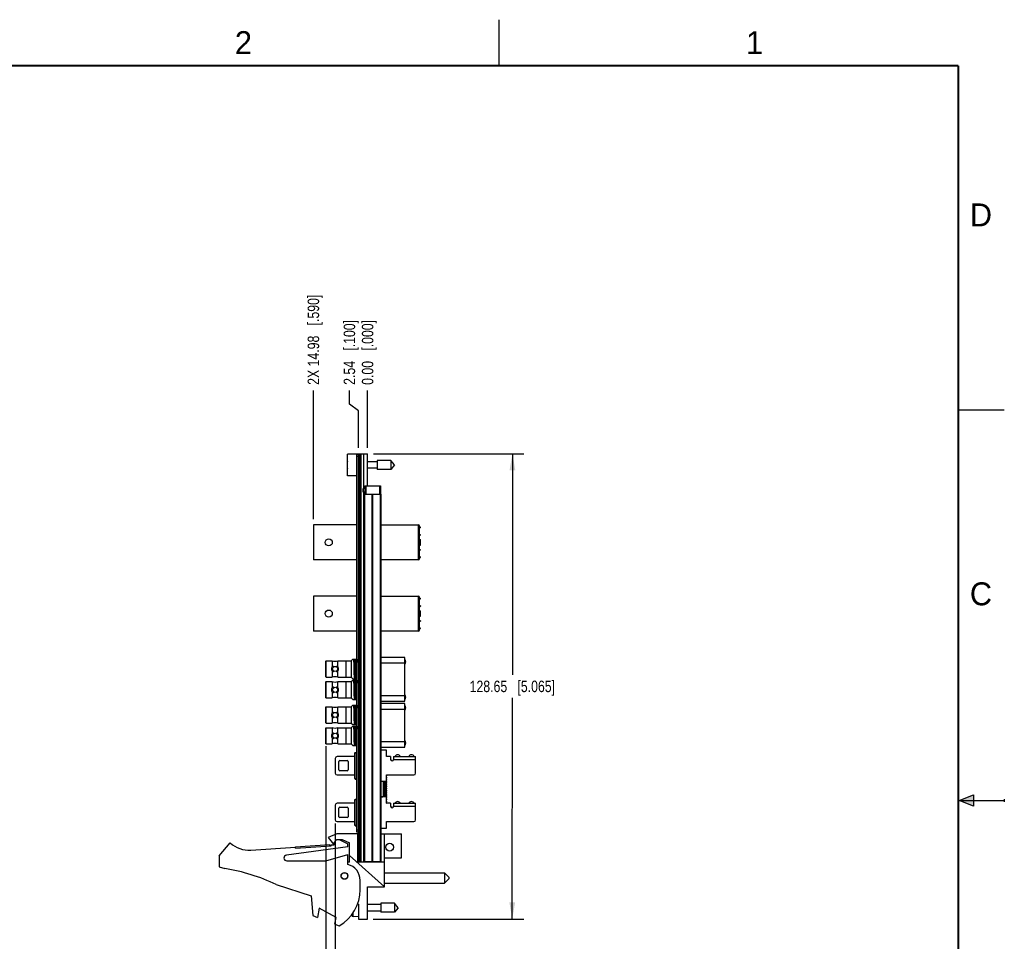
# Model space of a CAD drawing. Header units: inches. Extents: x 0 to 22, y 0 to 17.
# Tile 24 of 24: x 11.3 to 22, y 7 to 17. Entities that reach past the tile are written whole.
import ezdxf

# ---------------------------------------------------------------- set-up
doc = ezdxf.new("R2010")
doc.units = ezdxf.units.IN
doc.header["$LTSCALE"] = 1.21
doc.header["$MEASUREMENT"] = 0
doc.layers.get('0').update_dxf_attribs({"linetype": 'CONTINUOUS'})
for name, color, linetype in [('02___PRT_ALL_AXES', 7, 'CONTINUOUS'), ('03___PRT_ALL_CURVES', 7, 'CONTINUOUS'), ('DATUMCURVES', 7, 'CONTINUOUS'), ('DIMENSIONS', 7, 'CONTINUOUS')]:
    doc.layers.add(name, color=color, linetype=linetype)
doc.styles.get("Standard").update_dxf_attribs({"font": 'txt', "width": 0.8})
doc.styles.add('TEXTSTYLE_2', font='txt')
doc.dimstyles.new('DIMSTYLE_1', dxfattribs={"dimtxt": 0.125, "dimasz": 0.18, "dimexe": 0.125, "dimexo": 0.0625, "dimgap": 0.03125, "dimtad": 0, "dimtih": 1, "dimtoh": 1, "dimzin": 0, "dimdsep": 46, "dimtxsty": 'STANDARD', "dimblk": '_FILLED', "dimblk1": '_FILLED', "dimblk2": '_FILLED', "dimcen": 0.09, "dimazin": 0, "dimtp": 0.01, "dimtm": 0.01, "dimtfac": 1, "dimtofl": 0, "dimtmove": 0, "dimatfit": 3, "dimldrblk": '_FILLED', "dimfxl": 1, "dimtolj": 1, "dimtzin": 0, "dimarcsym": 0})
doc.dimstyles.new('DIMSTYLE_2', dxfattribs={"dimtxt": 0.125, "dimasz": 0.18, "dimexe": 0.125, "dimexo": 0.0625, "dimgap": 0.0625, "dimtad": 0, "dimtih": 1, "dimtoh": 1, "dimzin": 0, "dimdsep": 46, "dimtxsty": 'STANDARD', "dimblk": '_FILLED', "dimblk1": '_FILLED', "dimblk2": '_FILLED', "dimcen": 0.09, "dimazin": 0, "dimtp": 0.01, "dimtm": 0.01, "dimtfac": 1, "dimtofl": 0, "dimtmove": 0, "dimatfit": 3, "dimldrblk": '_FILLED', "dimfxl": 1, "dimtolj": 1, "dimtzin": 0, "dimarcsym": 0})

# ---------------------------------------------------------------- blocks, each defined once
blk = doc.blocks.new('*D6')
at = {"layer": 'DIMENSIONS', "color": 2, "linetype": 'CONTINUOUS'}
for p, q in [((14.871, 12.815), (14.871, 12.963)), ((14.969, 12.741), (14.871, 12.815)), ((14.969, 12.338), (14.969, 12.741))]:
    blk.add_line(p, q, dxfattribs=at)
at = {"layer": 'DIMENSIONS', "color": 2, "linetype": 'CONTINUOUS', "insert": (14.809, 13.025), "char_height": 0.125, "width": 1.125, "attachment_point": 1, "rotation": 90, "line_spacing_factor": 0.9}
blk.add_mtext('2.54{\\ftxt.shx;\\W1.000000;\\H0.125000; }[.100]', dxfattribs=at)
blk = doc.blocks.new('_FILLED')
at = {"color": 0, "linetype": 'BYBLOCK'}
blk.add_solid([(0, 0), (-1, 0.174), (-1, -0.174)], dxfattribs=at)
blk = doc.blocks.new('*D7')
at = {"layer": 'DIMENSIONS', "color": 2, "linetype": 'CONTINUOUS'}
blk.add_line((15.069, 12.338), (15.069, 12.963), dxfattribs=at)
at = {"layer": 'DIMENSIONS', "color": 2, "linetype": 'CONTINUOUS', "insert": (15.007, 13.025), "char_height": 0.125, "width": 1.125, "attachment_point": 1, "rotation": 90, "line_spacing_factor": 0.9}
blk.add_mtext('0.00{\\ftxt.shx;\\W1.000000;\\H0.125000; }[.000]', dxfattribs=at)
blk = doc.blocks.new('*D8')
at = {"layer": 'DIMENSIONS', "color": 2, "linetype": 'CONTINUOUS'}
blk.add_line((14.48, 11.563), (14.48, 12.963), dxfattribs=at)
at = {"layer": 'DIMENSIONS', "color": 2, "linetype": 'CONTINUOUS', "insert": (14.417, 13.025), "char_height": 0.125, "width": 1.525, "attachment_point": 1, "rotation": 90, "line_spacing_factor": 0.9}
blk.add_mtext('2X 14.98{\\ftxt.shx;\\W1.000000;\\H0.125000; }[.590]', dxfattribs=at)
blk = doc.blocks.new('*D9')
at = {"layer": 'DIMENSIONS', "color": 2, "linetype": 'CONTINUOUS'}
for p, q in [((14.616, 9.09), (14.616, 6.751)), ((14.616, 6.751), (14.518, 6.633)), ((14.518, 6.633), (14.518, 6.523))]:
    blk.add_line(p, q, dxfattribs=at)
at = {"layer": 'DIMENSIONS', "color": 2, "linetype": 'CONTINUOUS', "insert": (14.456, 6.46), "char_height": 0.125, "width": 1.525, "attachment_point": 3, "rotation": 90, "line_spacing_factor": 0.9}
blk.add_mtext('4X 11.50{\\ftxt.shx;\\W1.000000;\\H0.125000; }[.453]', dxfattribs=at)
blk = doc.blocks.new('*D10')
at = {"layer": 'DIMENSIONS', "color": 2, "linetype": 'CONTINUOUS'}
blk.add_line((14.717, 8.25), (14.717, 6.523), dxfattribs=at)
at = {"layer": 'DIMENSIONS', "color": 2, "linetype": 'CONTINUOUS', "insert": (14.654, 6.46), "char_height": 0.125, "width": 1.425, "attachment_point": 3, "rotation": 90, "line_spacing_factor": 0.9}
blk.add_mtext('2X 8.95{\\ftxt.shx;\\W1.000000;\\H0.125000; }[.353]', dxfattribs=at)
blk = doc.blocks.new('*D11')
at = {"layer": 'DIMENSIONS', "color": 2, "linetype": 'CONTINUOUS'}
for p, q in [((15.132, 12.275), (16.771, 12.275)), ((16.646, 12.275), (16.645, 9.867)), ((16.644, 7.21), (16.645, 9.617)), ((15.13, 7.21), (16.769, 7.21))]:
    blk.add_line(p, q, dxfattribs=at)
at = {"layer": 'DIMENSIONS', "color": 2, "linetype": 'CONTINUOUS', "xscale": 0.18, "yscale": 0.18, "zscale": 0.18}
for p, rotation in [((16.646, 12.275), 89.9773754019), ((16.644, 7.21), 269.9773754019)]:
    blk.add_blockref('_FILLED', p, dxfattribs=dict(at, rotation=rotation))
at = {"layer": 'DIMENSIONS', "color": 2, "linetype": 'CONTINUOUS', "insert": (16.645, 9.805), "char_height": 0.125, "width": 1.425, "attachment_point": 2, "line_spacing_factor": 0.9}
blk.add_mtext('128.65{\\ftxt.shx;\\W1.000000;\\H0.125000; }[5.065]', dxfattribs=at)

msp = doc.modelspace()

# ---------------------------------------------------------------- hatches: boundary and pattern name
at = {"linetype": 'CONTINUOUS'}
msp.add_hatch(color=2, dxfattribs=at).paths.add_polyline_path([(21.666, 8.562), (21.666, 8.438), (21.51, 8.5)])

# ---------------------------------------------------------------- linework, layer by layer
at = {"color": 2, "linetype": 'CONTINUOUS'}
for p, q in [((16.5, 16.5), (16.5, 17)), ((22, 12.75), (21.5, 12.75)), ((21.51, 8.5), (21.666, 8.562)), ((21.51, 8.5), (22, 8.5)), ((21.666, 8.438), (21.51, 8.5)), ((21.666, 8.562), (21.666, 8.438)), ((22, 8.515), (22, 8.485))]:
    msp.add_line(p, q, dxfattribs=at)
at = {"color": 7, "linetype": 'CONTINUOUS'}
for p, q in [((14.849, 12.035), (14.849, 12.272)), ((14.969, 12.272), (14.849, 12.272)), ((14.954, 8.156), (14.954, 12.266)), ((14.969, 12.266), (14.954, 12.266)), ((14.969, 12.246), (14.954, 12.246)), ((14.969, 7.832), (14.969, 12.275)), ((14.969, 12.275), (15.069, 12.275)), ((14.981, 12.275), (14.981, 7.832)), ((14.987, 12.275), (14.987, 7.832)), ((14.999, 7.832), (14.999, 12.275)), ((15.028, 11.897), (15.028, 12.275)), ((15.064, 12.275), (15.064, 11.925)), ((15.069, 11.925), (15.069, 12.275)), ((14.849, 12.167), (14.847, 12.167)), ((14.847, 12.139), (14.849, 12.139)), ((15.173, 12.188), (15.069, 12.188)), ((15.173, 12.118), (15.069, 12.118)), ((15.173, 12.202), (15.173, 12.104)), ((15.321, 12.202), (15.173, 12.202)), ((15.321, 12.202), (15.321, 12.104)), ((15.362, 12.153), (15.321, 12.202)), ((15.362, 12.153), (15.321, 12.104)), ((14.954, 12.035), (14.849, 12.035)), ((15.321, 12.104), (15.173, 12.104)), ((15.021, 11.896), (15.022, 11.897)), ((15.022, 11.897), (15.022, 11.856)), ((15.039, 11.925), (15.039, 11.835)), ((15.039, 11.925), (15.209, 11.925)), ((15.049, 11.925), (15.049, 11.835)), ((15.069, 11.941), (15.064, 11.941)), ((15.199, 11.925), (15.199, 11.835)), ((15.209, 11.925), (15.209, 11.835)), ((15.021, 11.857), (15.021, 11.896)), ((15.021, 11.857), (15.022, 11.856)), ((15.028, 7.832), (15.028, 11.856)), ((15.03, 7.835), (15.03, 11.835)), ((15.03, 11.835), (15.218, 11.835)), ((15.039, 7.835), (15.039, 11.835)), ((15.121, 7.835), (15.121, 11.835)), ((15.127, 7.835), (15.127, 11.835)), ((15.209, 7.835), (15.209, 11.835)), ((15.218, 7.835), (15.218, 11.835)), ((14.48, 11.5), (14.48, 11.12)), ((14.954, 11.5), (14.48, 11.5)), ((15.218, 11.5), (15.622, 11.5)), ((15.622, 11.12), (15.622, 11.5)), ((15.634, 11.132), (15.634, 11.488)), ((15.634, 11.481), (15.642, 11.477)), ((15.64, 11.468), (15.634, 11.468)), ((15.644, 11.472), (15.644, 11.474)), ((15.634, 11.401), (15.642, 11.396)), ((15.634, 11.387), (15.64, 11.387)), ((15.644, 11.393), (15.644, 11.391)), ((15.634, 11.34), (15.644, 11.34)), ((15.634, 11.281), (15.644, 11.281)), ((15.642, 11.281), (15.642, 11.34)), ((15.644, 11.281), (15.644, 11.34)), ((15.634, 11.233), (15.64, 11.233)), ((15.642, 11.224), (15.634, 11.22)), ((15.64, 11.153), (15.634, 11.153)), ((15.644, 11.23), (15.644, 11.228)), ((15.644, 11.147), (15.644, 11.149)), ((14.954, 11.12), (14.48, 11.12)), ((15.622, 11.12), (15.218, 11.12)), ((15.642, 11.143), (15.634, 11.139)), ((14.48, 10.725), (14.48, 10.345)), ((14.954, 10.725), (14.48, 10.725)), ((15.218, 10.725), (15.622, 10.725)), ((15.622, 10.345), (15.622, 10.725)), ((15.634, 10.357), (15.634, 10.713)), ((15.634, 10.706), (15.642, 10.702)), ((15.64, 10.693), (15.634, 10.693)), ((15.634, 10.626), (15.642, 10.621)), ((15.634, 10.612), (15.64, 10.612)), ((15.644, 10.697), (15.644, 10.699)), ((15.644, 10.618), (15.644, 10.616)), ((15.634, 10.565), (15.644, 10.565)), ((15.634, 10.506), (15.644, 10.506)), ((15.642, 10.506), (15.642, 10.565)), ((15.644, 10.506), (15.644, 10.565)), ((15.634, 10.458), (15.64, 10.458)), ((15.642, 10.449), (15.634, 10.445)), ((15.644, 10.455), (15.644, 10.453)), ((14.954, 10.345), (14.48, 10.345)), ((15.622, 10.345), (15.218, 10.345)), ((15.64, 10.378), (15.634, 10.378)), ((15.642, 10.368), (15.634, 10.364)), ((15.644, 10.372), (15.644, 10.374)), ((14.931, 8.739), (14.931, 9.018)), ((14.931, 9.018), (14.936, 9.018)), ((14.936, 9.023), (14.954, 9.024)), ((14.936, 9.018), (14.936, 9.023)), ((14.936, 9.018), (14.954, 9.019)), ((14.936, 8.739), (14.936, 9.018)), ((15.277, 9.049), (15.218, 9.049)), ((15.277, 8.979), (15.277, 9.049)), ((14.717, 8.959), (14.717, 8.799)), ((14.931, 8.979), (14.737, 8.979)), ((14.757, 8.833), (14.757, 8.925)), ((14.767, 8.935), (14.847, 8.935)), ((14.857, 8.925), (14.857, 8.833)), ((15.32, 8.979), (15.277, 8.979)), ((15.32, 8.979), (15.32, 8.947)), ((15.352, 8.979), (15.352, 8.947)), ((15.352, 8.979), (15.592, 8.979)), ((15.352, 8.947), (15.592, 8.947)), ((15.592, 8.799), (15.592, 8.979)), ((14.847, 8.823), (14.767, 8.823)), ((14.737, 8.779), (14.931, 8.779)), ((14.936, 8.739), (14.931, 8.739)), ((14.936, 8.739), (14.954, 8.739)), ((14.936, 8.734), (14.936, 8.739)), ((14.936, 8.734), (14.954, 8.734)), ((15.218, 8.709), (15.277, 8.709)), ((15.237, 8.709), (15.242, 8.704)), ((15.242, 8.54), (15.242, 8.709)), ((15.254, 8.709), (15.254, 8.54)), ((15.254, 8.707), (15.28, 8.707)), ((15.254, 8.697), (15.28, 8.697)), ((15.254, 8.683), (15.28, 8.683)), ((15.26, 8.707), (15.26, 8.697)), ((15.26, 8.683), (15.26, 8.673)), ((15.277, 8.709), (15.277, 8.779)), ((15.277, 8.779), (15.572, 8.779)), ((15.277, 8.778), (15.28, 8.778)), ((15.277, 8.768), (15.28, 8.768)), ((15.277, 8.754), (15.28, 8.754)), ((15.277, 8.744), (15.28, 8.744)), ((15.277, 8.73), (15.28, 8.73)), ((15.277, 8.721), (15.28, 8.721)), ((15.28, 8.768), (15.28, 8.778)), ((15.28, 8.744), (15.28, 8.754)), ((15.28, 8.721), (15.28, 8.73)), ((15.28, 8.697), (15.28, 8.707)), ((15.28, 8.673), (15.28, 8.683)), ((15.254, 8.673), (15.28, 8.673)), ((15.254, 8.66), (15.28, 8.66)), ((15.254, 8.65), (15.28, 8.65)), ((15.254, 8.636), (15.28, 8.636)), ((15.254, 8.626), (15.28, 8.626)), ((15.254, 8.612), (15.28, 8.612)), ((15.254, 8.603), (15.28, 8.603)), ((15.254, 8.589), (15.28, 8.589)), ((15.254, 8.579), (15.28, 8.579)), ((15.26, 8.66), (15.26, 8.65)), ((15.26, 8.636), (15.26, 8.626)), ((15.26, 8.612), (15.26, 8.603)), ((15.26, 8.589), (15.26, 8.579)), ((15.28, 8.65), (15.28, 8.66)), ((15.28, 8.626), (15.28, 8.636)), ((15.28, 8.603), (15.28, 8.612)), ((15.28, 8.579), (15.28, 8.589)), ((14.931, 8.47), (14.737, 8.47)), ((14.931, 8.23), (14.931, 8.509)), ((14.931, 8.509), (14.936, 8.509)), ((14.936, 8.514), (14.954, 8.515)), ((14.936, 8.509), (14.936, 8.514)), ((14.936, 8.509), (14.954, 8.51)), ((14.936, 8.23), (14.936, 8.509)), ((15.218, 8.541), (15.236, 8.541)), ((15.277, 8.54), (15.218, 8.54)), ((15.242, 8.546), (15.236, 8.541)), ((15.254, 8.565), (15.28, 8.565)), ((15.254, 8.555), (15.28, 8.555)), ((15.254, 8.542), (15.28, 8.542)), ((15.26, 8.565), (15.26, 8.555)), ((15.26, 8.542), (15.26, 8.54)), ((15.277, 8.47), (15.277, 8.54)), ((15.277, 8.532), (15.28, 8.532)), ((15.277, 8.518), (15.28, 8.518)), ((15.277, 8.508), (15.28, 8.508)), ((15.277, 8.494), (15.28, 8.494)), ((15.277, 8.484), (15.28, 8.484)), ((15.277, 8.471), (15.28, 8.471)), ((15.32, 8.47), (15.277, 8.47)), ((15.28, 8.555), (15.28, 8.565)), ((15.28, 8.532), (15.28, 8.542)), ((15.28, 8.508), (15.28, 8.518)), ((15.28, 8.484), (15.28, 8.494)), ((15.28, 8.47), (15.28, 8.471)), ((15.32, 8.47), (15.32, 8.438)), ((15.352, 8.47), (15.352, 8.438)), ((15.352, 8.47), (15.592, 8.47)), ((15.592, 8.29), (15.592, 8.47)), ((14.717, 8.45), (14.717, 8.29)), ((14.757, 8.324), (14.757, 8.416)), ((14.767, 8.426), (14.847, 8.426)), ((14.857, 8.416), (14.857, 8.324)), ((15.352, 8.438), (15.592, 8.438)), ((14.737, 8.27), (14.931, 8.27)), ((14.847, 8.314), (14.767, 8.314)), ((15.277, 8.27), (15.572, 8.27)), ((15.277, 8.2), (15.277, 8.27)), ((14.936, 8.23), (14.931, 8.23)), ((14.936, 8.23), (14.954, 8.23)), ((14.936, 8.225), (14.936, 8.23)), ((14.936, 8.225), (14.954, 8.225)), ((14.969, 8.176), (14.954, 8.176)), ((14.969, 8.156), (14.954, 8.156)), ((15.218, 8.2), (15.277, 8.2)), ((13.454, 7.899), (13.574, 8.039)), ((14.734, 8.139), (14.639, 8.096)), ((14.639, 8.096), (14.699, 8.026)), ((14.699, 8.026), (14.732, 8.076)), ((14.732, 8.076), (14.792, 8.076)), ((14.964, 8.139), (14.734, 8.139)), ((14.76, 8.076), (14.854, 8.029)), ((14.792, 8.076), (14.874, 8.039)), ((14.874, 7.829), (14.874, 8.039)), ((14.964, 7.829), (14.964, 8.139)), ((15.218, 8.139), (15.439, 8.139)), ((15.255, 7.56), (15.255, 8.139)), ((15.439, 7.876), (15.439, 8.139)), ((13.798, 7.96), (14.283, 7.992)), ((14.854, 7.994), (14.185, 7.904)), ((14.284, 7.982), (14.283, 7.992)), ((14.284, 7.982), (14.673, 8.007)), ((14.285, 7.997), (14.659, 8.021)), ((14.286, 7.982), (14.285, 7.997)), ((14.66, 8.006), (14.659, 8.021)), ((14.672, 8.017), (14.704, 8.019)), ((14.673, 8.007), (14.672, 8.017)), ((14.704, 8.034), (14.704, 8.019)), ((14.854, 7.994), (14.854, 8.029)), ((13.454, 7.899), (13.454, 7.779)), ((14.189, 7.844), (14.614, 7.844)), ((14.614, 7.844), (14.854, 7.914)), ((14.854, 7.804), (14.854, 7.914)), ((14.874, 7.829), (14.854, 7.829)), ((15.255, 7.56), (14.874, 7.901)), ((15.255, 7.829), (14.964, 7.829)), ((14.969, 7.832), (15.039, 7.832)), ((15.03, 7.835), (15.218, 7.835)), ((15.039, 7.835), (15.039, 7.832)), ((15.039, 7.832), (15.209, 7.832)), ((15.049, 7.835), (15.049, 7.832)), ((15.069, 7.832), (15.069, 7.829)), ((15.199, 7.835), (15.199, 7.832)), ((15.209, 7.835), (15.209, 7.832)), ((15.255, 7.876), (15.439, 7.876)), ((13.454, 7.779), (13.516, 7.76)), ((14.989, 7.529), (14.989, 7.63)), ((15.255, 7.714), (15.905, 7.714)), ((15.955, 7.664), (15.905, 7.714)), ((15.905, 7.714), (15.905, 7.599)), ((15.955, 7.649), (15.905, 7.599)), ((15.955, 7.664), (15.955, 7.649)), ((14.074, 7.584), (14.454, 7.464)), ((15.067, 7.56), (15.255, 7.56)), ((15.067, 7.21), (15.067, 7.56)), ((15.255, 7.599), (15.905, 7.599)), ((14.454, 7.464), (14.474, 7.247)), ((14.544, 7.328), (14.524, 7.228)), ((14.728, 7.228), (14.544, 7.328)), ((14.961, 7.377), (14.969, 7.37)), ((14.969, 7.37), (14.969, 7.21)), ((15.213, 7.367), (15.067, 7.367)), ((15.213, 7.297), (15.067, 7.297)), ((15.361, 7.382), (15.213, 7.382)), ((15.213, 7.382), (15.213, 7.283)), ((15.402, 7.332), (15.361, 7.382)), ((15.361, 7.382), (15.361, 7.283)), ((15.402, 7.332), (15.361, 7.283)), ((14.474, 7.247), (14.524, 7.228)), ((14.714, 7.155), (14.728, 7.228)), ((14.898, 7.249), (14.898, 7.259)), ((14.912, 7.238), (14.912, 7.278)), ((14.969, 7.234), (14.912, 7.238)), ((14.969, 7.21), (15.067, 7.21)), ((15.361, 7.283), (15.213, 7.283)), ((14.714, 7.155), (14.76, 7.137))]:
    msp.add_line(p, q, dxfattribs=at)
at = {"color": 6, "linetype": 'CONTINUOUS'}
for p, q in [((14.616, 10.018), (14.618, 10.02)), ((14.616, 9.845), (14.616, 10.018)), ((14.618, 9.843), (14.618, 10.02)), ((14.618, 10.02), (14.685, 10.02)), ((14.685, 10.02), (14.685, 9.957)), ((14.745, 9.957), (14.745, 10.02)), ((14.745, 10.02), (14.831, 10.02)), ((14.831, 10.02), (14.831, 9.843)), ((14.833, 10.016), (14.831, 10.02)), ((14.833, 10.016), (14.835, 10.02)), ((14.833, 10.016), (14.833, 9.847)), ((14.835, 9.843), (14.835, 10.02)), ((14.835, 10.02), (14.892, 10.02)), ((14.892, 10.02), (14.909, 10.037)), ((14.892, 10.02), (14.892, 9.843)), ((14.909, 10.037), (14.954, 10.037)), ((14.953, 10.037), (14.954, 10.004)), ((15.476, 10.056), (15.218, 10.056)), ((15.218, 9.997), (15.476, 9.997)), ((15.476, 9.581), (15.476, 10.056)), ((14.685, 9.906), (14.685, 9.843)), ((14.745, 9.843), (14.745, 9.906)), ((14.616, 9.845), (14.618, 9.843)), ((14.616, 9.792), (14.618, 9.794)), ((14.616, 9.619), (14.616, 9.792)), ((14.618, 9.843), (14.685, 9.843)), ((14.618, 9.617), (14.618, 9.794)), ((14.618, 9.794), (14.685, 9.794)), ((14.685, 9.794), (14.685, 9.731)), ((14.745, 9.843), (14.831, 9.843)), ((14.745, 9.731), (14.745, 9.794)), ((14.745, 9.794), (14.831, 9.794)), ((14.833, 9.847), (14.831, 9.843)), ((14.831, 9.794), (14.831, 9.617)), ((14.833, 9.79), (14.831, 9.794)), ((14.833, 9.847), (14.835, 9.843)), ((14.833, 9.79), (14.835, 9.794)), ((14.833, 9.79), (14.833, 9.621)), ((14.835, 9.843), (14.892, 9.843)), ((14.835, 9.617), (14.835, 9.794)), ((14.835, 9.794), (14.892, 9.794)), ((14.892, 9.843), (14.909, 9.826)), ((14.892, 9.794), (14.909, 9.811)), ((14.892, 9.794), (14.892, 9.617)), ((14.909, 9.826), (14.954, 9.826)), ((14.909, 9.811), (14.954, 9.811)), ((14.953, 9.811), (14.954, 9.778)), ((14.685, 9.68), (14.685, 9.617)), ((14.745, 9.617), (14.745, 9.68)), ((14.616, 9.619), (14.618, 9.617)), ((14.618, 9.617), (14.685, 9.617)), ((14.745, 9.617), (14.831, 9.617)), ((14.833, 9.621), (14.831, 9.617)), ((14.833, 9.621), (14.835, 9.617)), ((14.835, 9.617), (14.892, 9.617)), ((14.892, 9.617), (14.909, 9.6)), ((14.909, 9.6), (14.954, 9.6)), ((15.476, 9.64), (15.218, 9.64)), ((15.218, 9.581), (15.476, 9.581)), ((15.476, 9.555), (15.218, 9.555)), ((15.476, 9.081), (15.476, 9.555)), ((14.616, 9.518), (14.618, 9.52)), ((14.616, 9.345), (14.616, 9.518)), ((14.618, 9.343), (14.618, 9.52)), ((14.618, 9.52), (14.685, 9.52)), ((14.685, 9.52), (14.685, 9.457)), ((14.745, 9.457), (14.745, 9.52)), ((14.745, 9.52), (14.831, 9.52)), ((14.831, 9.52), (14.831, 9.343)), ((14.833, 9.516), (14.831, 9.52)), ((14.833, 9.516), (14.835, 9.52)), ((14.833, 9.516), (14.833, 9.347)), ((14.835, 9.343), (14.835, 9.52)), ((14.835, 9.52), (14.892, 9.52)), ((14.892, 9.52), (14.909, 9.537)), ((14.892, 9.52), (14.892, 9.343)), ((14.909, 9.537), (14.954, 9.537)), ((14.953, 9.537), (14.954, 9.504)), ((15.218, 9.496), (15.476, 9.496)), ((14.616, 9.345), (14.618, 9.343)), ((14.618, 9.343), (14.685, 9.343)), ((14.685, 9.406), (14.685, 9.343)), ((14.745, 9.343), (14.745, 9.406)), ((14.745, 9.343), (14.831, 9.343)), ((14.833, 9.347), (14.831, 9.343)), ((14.833, 9.347), (14.835, 9.343)), ((14.835, 9.343), (14.892, 9.343)), ((14.892, 9.343), (14.909, 9.326)), ((14.909, 9.326), (14.954, 9.326)), ((14.616, 9.291), (14.618, 9.293)), ((14.616, 9.118), (14.616, 9.291)), ((14.618, 9.116), (14.618, 9.293)), ((14.618, 9.293), (14.685, 9.293)), ((14.685, 9.293), (14.685, 9.23)), ((14.745, 9.23), (14.745, 9.293)), ((14.745, 9.293), (14.831, 9.293)), ((14.831, 9.293), (14.831, 9.116)), ((14.833, 9.289), (14.831, 9.293)), ((14.833, 9.289), (14.835, 9.293)), ((14.833, 9.289), (14.833, 9.12)), ((14.835, 9.116), (14.835, 9.293)), ((14.835, 9.293), (14.892, 9.293)), ((14.892, 9.293), (14.909, 9.31)), ((14.892, 9.293), (14.892, 9.116)), ((14.909, 9.31), (14.954, 9.31)), ((14.953, 9.31), (14.954, 9.278)), ((14.616, 9.118), (14.618, 9.116)), ((14.618, 9.116), (14.685, 9.116)), ((14.685, 9.179), (14.685, 9.116)), ((14.745, 9.116), (14.745, 9.179)), ((14.745, 9.116), (14.831, 9.116)), ((14.833, 9.12), (14.831, 9.116)), ((14.833, 9.12), (14.835, 9.116)), ((14.835, 9.116), (14.892, 9.116)), ((14.892, 9.116), (14.909, 9.1)), ((15.476, 9.14), (15.218, 9.14)), ((14.909, 9.1), (14.954, 9.1)), ((15.218, 9.081), (15.476, 9.081))]:
    msp.add_line(p, q, dxfattribs=at)
at = {"color": 7, "linetype": 'CONTINUOUS', "const_width": 0.02}
for points in [[(21.5, 16.5), (0.5, 16.5)], [(21.5, 0.5), (21.5, 16.5)]]:
    msp.add_lwpolyline(points, dxfattribs=at)
at = {"color": 7, "linetype": 'CONTINUOUS'}
for centre, radius in [((14.647, 11.31), 0.0386), ((14.647, 10.535), 0.0386), ((15.31, 7.992), 0.0425), ((14.817, 7.679), 0.0365), ((14.817, 7.679), 0.035)]:
    msp.add_circle(centre, radius, dxfattribs=at)
at = {"color": 6, "linetype": 'CONTINUOUS'}
for centre in [(14.715, 9.932), (14.715, 9.705), (14.715, 9.431), (14.715, 9.205)]:
    msp.add_circle(centre, 0.0276, dxfattribs=at)
at = {"color": 7, "linetype": 'CONTINUOUS'}
for centre, radius, start, end in [((15.16, 12.153), 0.313, 172.9432, 177.4743), ((15.16, 12.153), 0.313, 182.5257, 187.0613), ((15.622, 11.488), 0.0118, 0, 90), ((15.64, 11.472), 0.00394, 270, 360), ((15.64, 11.474), 0.00394, 0, 60), ((15.64, 11.391), 0.00394, 270, 360), ((15.64, 11.393), 0.00394, 0, 60), ((15.64, 11.23), 0.00394, 0, 90), ((15.64, 11.149), 0.00394, 0, 90), ((15.64, 11.228), 0.00394, 300, 360), ((15.64, 11.147), 0.00394, 300, 360), ((15.622, 11.132), 0.0118, 270, 360), ((15.622, 10.713), 0.0118, 0, 90), ((15.64, 10.697), 0.00394, 270, 360), ((15.64, 10.616), 0.00394, 270, 360), ((15.64, 10.699), 0.00394, 0, 60), ((15.64, 10.618), 0.00394, 0, 60), ((15.64, 10.455), 0.00394, 0, 90), ((15.64, 10.453), 0.00394, 300, 360), ((15.622, 10.357), 0.0118, 270, 360), ((15.64, 10.374), 0.00394, 0, 90), ((15.64, 10.372), 0.00394, 300, 360), ((14.936, 9.018), 0.005, 91, 180), ((14.737, 8.959), 0.02, 90, 180), ((14.767, 8.925), 0.01, 90, 180), ((14.847, 8.925), 0.01, 0, 90), ((15.336, 8.947), 0.016, 180, 360), ((14.737, 8.799), 0.02, 180, 270), ((14.767, 8.833), 0.01, 180, 270), ((14.847, 8.833), 0.01, 270, 360), ((15.572, 8.799), 0.02, 270, 360), ((14.936, 8.739), 0.005, 180, 269), ((14.737, 8.45), 0.02, 90, 180), ((14.936, 8.509), 0.005, 91, 180), ((14.767, 8.416), 0.01, 90, 180), ((14.847, 8.416), 0.01, 0, 90), ((15.336, 8.438), 0.016, 180, 360), ((14.737, 8.29), 0.02, 180, 270), ((14.767, 8.324), 0.01, 180, 270), ((14.847, 8.324), 0.01, 270, 360), ((15.572, 8.29), 0.02, 270, 360), ((14.936, 8.23), 0.005, 180, 269), ((13.778, 8.259), 0.3, 227.1666, 273.7467), ((14.969, 7.988), 0.0806, 90, 93.5579), ((14.189, 7.874), 0.03, 97.6845, 270), ((14.969, 7.952), 0.0806, 266.4421, 270), ((13.193, 5.76), 2.026, 64.2145, 80.8167), ((14.809, 7.63), 0.18, 0, 75.5225), ((14.539, 7.529), 0.45, 299.4136, 360), ((15.2, 7.332), 0.313, 193.9514, 195.4149), ((14.913, 7.253), 0.0157, 195.4149, 266.6961)]:
    msp.add_arc(centre, radius, start, end, dxfattribs=at)
at = {"color": 6, "linetype": 'CONTINUOUS'}
for centre, radius, start, end in [((14.715, 10.114), 0.0984, 252.1758, 287.8242), ((14.715, 9.932), 0.0394, 126.5248, 233.4752), ((14.715, 9.932), 0.0394, 306.5248, 53.4752), ((14.715, 9.749), 0.0984, 72.1758, 107.8242), ((14.715, 9.888), 0.0984, 252.1758, 287.8242), ((14.715, 9.705), 0.0394, 126.5248, 233.4752), ((14.715, 9.705), 0.0394, 306.5248, 53.4752), ((14.715, 9.523), 0.0984, 72.1758, 107.8242), ((14.715, 9.431), 0.0394, 126.5248, 233.4752), ((14.715, 9.613), 0.0984, 252.1758, 287.8242), ((14.715, 9.431), 0.0394, 306.5248, 53.4752), ((14.715, 9.249), 0.0984, 72.1758, 107.8242), ((14.715, 9.205), 0.0394, 126.5248, 233.4752), ((14.715, 9.387), 0.0984, 252.1758, 287.8242), ((14.715, 9.205), 0.0394, 306.5248, 53.4752), ((14.715, 9.023), 0.0984, 72.1758, 107.8242)]:
    msp.add_arc(centre, radius, start, end, dxfattribs=at)
for points, knots in [([(14.917, 10.037), (14.917, 10.031), (14.918, 10.018), (14.918, 9.994), (14.919, 9.964), (14.919, 9.943), (14.92, 9.932)], [0, 0, 0, 0, 0.158281, 0.392293, 0.681395, 1, 1, 1, 1]), ([(14.929, 9.826), (14.929, 9.828), (14.929, 9.833), (14.928, 9.841), (14.927, 9.852), (14.927, 9.871), (14.926, 9.897), (14.925, 9.926), (14.924, 9.95), (14.923, 9.972), (14.922, 9.993), (14.921, 10.011), (14.921, 10.022), (14.92, 10.031), (14.92, 10.035), (14.919, 10.037)], [0, 0, 0, 0, 0.027688, 0.068466, 0.119949, 0.18048, 0.331141, 0.502834, 0.587545, 0.667669, 0.817734, 0.88179, 0.934537, 0.974142, 1, 1, 1, 1]), ([(14.929, 10.037), (14.929, 10.03), (14.93, 10.015), (14.932, 9.98), (14.932, 9.952), (14.933, 9.932)], [0, 0, 0, 0, 0.186365, 0.426013, 1, 1, 1, 1]), ([(14.939, 9.932), (14.939, 9.952), (14.938, 9.98), (14.937, 10.015), (14.936, 10.03), (14.936, 10.037)], [0, 0, 0, 0, 0.573987, 0.813635, 1, 1, 1, 1]), ([(14.951, 9.851), (14.951, 9.855), (14.951, 9.862), (14.95, 9.878), (14.949, 9.901), (14.948, 9.929), (14.947, 9.953), (14.947, 9.972), (14.946, 9.985), (14.946, 9.997), (14.945, 10.008), (14.945, 10.018), (14.944, 10.026), (14.944, 10.032), (14.943, 10.036), (14.943, 10.037)], [0, 0, 0, 0, 0.054774, 0.117619, 0.263181, 0.422277, 0.577039, 0.649934, 0.720882, 0.78775, 0.848409, 0.901033, 0.944254, 0.9773, 1, 1, 1, 1]), ([(14.92, 9.932), (14.92, 9.921), (14.92, 9.901), (14.921, 9.872), (14.922, 9.847), (14.922, 9.833), (14.922, 9.826)], [0, 0, 0, 0, 0.300779, 0.580911, 0.819611, 1, 1, 1, 1]), ([(14.933, 9.932), (14.933, 9.921), (14.934, 9.901), (14.935, 9.872), (14.936, 9.848), (14.936, 9.833), (14.937, 9.826)], [0, 0, 0, 0, 0.296751, 0.574024, 0.813668, 1, 1, 1, 1]), ([(14.943, 9.826), (14.943, 9.833), (14.942, 9.848), (14.941, 9.872), (14.94, 9.901), (14.94, 9.921), (14.939, 9.932)], [0, 0, 0, 0, 0.186332, 0.425976, 0.703249, 1, 1, 1, 1]), ([(14.917, 9.811), (14.917, 9.805), (14.918, 9.791), (14.918, 9.767), (14.919, 9.738), (14.919, 9.716), (14.92, 9.705)], [0, 0, 0, 0, 0.158281, 0.392293, 0.681395, 1, 1, 1, 1]), ([(14.929, 9.6), (14.929, 9.602), (14.929, 9.607), (14.928, 9.615), (14.927, 9.626), (14.927, 9.644), (14.926, 9.671), (14.925, 9.7), (14.924, 9.723), (14.923, 9.745), (14.922, 9.766), (14.921, 9.785), (14.921, 9.796), (14.92, 9.804), (14.92, 9.809), (14.919, 9.811)], [0, 0, 0, 0, 0.027688, 0.068466, 0.119949, 0.18048, 0.331141, 0.502834, 0.587545, 0.667669, 0.817734, 0.88179, 0.934537, 0.974142, 1, 1, 1, 1]), ([(14.929, 9.811), (14.929, 9.804), (14.93, 9.789), (14.932, 9.754), (14.932, 9.725), (14.933, 9.705)], [0, 0, 0, 0, 0.186365, 0.426013, 1, 1, 1, 1]), ([(14.939, 9.705), (14.939, 9.725), (14.938, 9.754), (14.937, 9.789), (14.936, 9.804), (14.936, 9.811)], [0, 0, 0, 0, 0.573987, 0.813635, 1, 1, 1, 1]), ([(14.953, 9.6), (14.953, 9.602), (14.952, 9.607), (14.952, 9.615), (14.951, 9.626), (14.95, 9.644), (14.949, 9.671), (14.948, 9.7), (14.947, 9.723), (14.947, 9.745), (14.946, 9.766), (14.945, 9.785), (14.944, 9.796), (14.944, 9.804), (14.943, 9.809), (14.943, 9.811)], [0, 0, 0, 0, 0.027688, 0.068466, 0.119949, 0.18048, 0.331141, 0.502834, 0.587545, 0.667669, 0.817734, 0.88179, 0.934537, 0.974142, 1, 1, 1, 1]), ([(14.953, 9.826), (14.953, 9.828), (14.952, 9.831), (14.952, 9.839), (14.951, 9.846), (14.951, 9.851)], [0, 0, 0, 0, 0.162552, 0.388438, 1, 1, 1, 1]), ([(14.92, 9.705), (14.92, 9.695), (14.92, 9.674), (14.921, 9.645), (14.922, 9.621), (14.922, 9.606), (14.922, 9.6)], [0, 0, 0, 0, 0.300779, 0.580911, 0.819611, 1, 1, 1, 1]), ([(14.933, 9.705), (14.933, 9.695), (14.934, 9.675), (14.935, 9.646), (14.936, 9.621), (14.936, 9.606), (14.937, 9.6)], [0, 0, 0, 0, 0.296751, 0.574024, 0.813668, 1, 1, 1, 1]), ([(14.943, 9.6), (14.943, 9.606), (14.942, 9.621), (14.941, 9.646), (14.94, 9.675), (14.94, 9.695), (14.939, 9.705)], [0, 0, 0, 0, 0.186332, 0.425976, 0.703249, 1, 1, 1, 1]), ([(14.917, 9.537), (14.917, 9.531), (14.918, 9.517), (14.918, 9.493), (14.919, 9.464), (14.919, 9.442), (14.92, 9.431)], [0, 0, 0, 0, 0.158281, 0.392293, 0.681395, 1, 1, 1, 1]), ([(14.929, 9.326), (14.929, 9.328), (14.929, 9.333), (14.928, 9.341), (14.927, 9.352), (14.927, 9.37), (14.926, 9.397), (14.925, 9.426), (14.924, 9.449), (14.923, 9.471), (14.922, 9.492), (14.921, 9.511), (14.921, 9.522), (14.92, 9.53), (14.92, 9.535), (14.919, 9.537)], [0, 0, 0, 0, 0.027688, 0.068466, 0.119949, 0.18048, 0.331141, 0.502834, 0.587545, 0.667669, 0.817734, 0.88179, 0.934537, 0.974142, 1, 1, 1, 1]), ([(14.929, 9.537), (14.929, 9.53), (14.93, 9.515), (14.932, 9.48), (14.932, 9.451), (14.933, 9.431)], [0, 0, 0, 0, 0.186365, 0.426013, 1, 1, 1, 1]), ([(14.939, 9.431), (14.939, 9.451), (14.938, 9.48), (14.937, 9.515), (14.936, 9.53), (14.936, 9.537)], [0, 0, 0, 0, 0.573987, 0.813635, 1, 1, 1, 1]), ([(14.951, 9.351), (14.951, 9.359), (14.95, 9.375), (14.949, 9.401), (14.948, 9.429), (14.947, 9.453), (14.947, 9.472), (14.946, 9.485), (14.946, 9.497), (14.945, 9.508), (14.945, 9.518), (14.944, 9.526), (14.944, 9.532), (14.943, 9.535), (14.943, 9.537)], [0, 0, 0, 0, 0.118181, 0.264057, 0.423147, 0.577687, 0.650519, 0.721382, 0.788141, 0.848686, 0.901202, 0.944336, 0.977324, 1, 1, 1, 1]), ([(14.92, 9.431), (14.92, 9.421), (14.92, 9.4), (14.921, 9.371), (14.922, 9.347), (14.922, 9.332), (14.922, 9.326)], [0, 0, 0, 0, 0.300779, 0.580911, 0.819611, 1, 1, 1, 1]), ([(14.933, 9.431), (14.933, 9.421), (14.934, 9.401), (14.935, 9.372), (14.936, 9.347), (14.936, 9.332), (14.937, 9.326)], [0, 0, 0, 0, 0.296751, 0.574024, 0.813668, 1, 1, 1, 1]), ([(14.943, 9.326), (14.943, 9.332), (14.942, 9.347), (14.941, 9.372), (14.94, 9.401), (14.94, 9.421), (14.939, 9.431)], [0, 0, 0, 0, 0.186332, 0.425976, 0.703249, 1, 1, 1, 1]), ([(14.953, 9.326), (14.953, 9.327), (14.952, 9.331), (14.952, 9.339), (14.951, 9.346), (14.951, 9.351)], [0, 0, 0, 0, 0.162188, 0.38809, 1, 1, 1, 1]), ([(14.917, 9.31), (14.917, 9.305), (14.918, 9.291), (14.918, 9.267), (14.919, 9.237), (14.919, 9.216), (14.92, 9.205)], [0, 0, 0, 0, 0.158281, 0.392293, 0.681395, 1, 1, 1, 1]), ([(14.929, 9.1), (14.929, 9.101), (14.929, 9.106), (14.928, 9.115), (14.927, 9.125), (14.927, 9.144), (14.926, 9.171), (14.925, 9.199), (14.924, 9.223), (14.923, 9.245), (14.922, 9.266), (14.921, 9.284), (14.921, 9.295), (14.92, 9.304), (14.92, 9.308), (14.919, 9.31)], [0, 0, 0, 0, 0.027688, 0.068466, 0.119949, 0.18048, 0.331141, 0.502834, 0.587545, 0.667669, 0.817734, 0.88179, 0.934537, 0.974142, 1, 1, 1, 1]), ([(14.929, 9.31), (14.929, 9.304), (14.93, 9.289), (14.932, 9.254), (14.932, 9.225), (14.933, 9.205)], [0, 0, 0, 0, 0.186365, 0.426013, 1, 1, 1, 1]), ([(14.939, 9.205), (14.939, 9.225), (14.938, 9.254), (14.937, 9.289), (14.936, 9.304), (14.936, 9.31)], [0, 0, 0, 0, 0.573987, 0.813635, 1, 1, 1, 1]), ([(14.953, 9.1), (14.953, 9.101), (14.952, 9.106), (14.952, 9.115), (14.951, 9.125), (14.95, 9.144), (14.949, 9.171), (14.948, 9.199), (14.947, 9.223), (14.947, 9.245), (14.946, 9.266), (14.945, 9.284), (14.944, 9.295), (14.944, 9.304), (14.943, 9.308), (14.943, 9.31)], [0, 0, 0, 0, 0.027688, 0.068466, 0.119949, 0.18048, 0.331141, 0.502834, 0.587545, 0.667669, 0.817734, 0.88179, 0.934537, 0.974142, 1, 1, 1, 1]), ([(14.92, 9.205), (14.92, 9.194), (14.92, 9.174), (14.921, 9.145), (14.922, 9.121), (14.922, 9.106), (14.922, 9.1)], [0, 0, 0, 0, 0.300779, 0.580911, 0.819611, 1, 1, 1, 1]), ([(14.933, 9.205), (14.933, 9.194), (14.934, 9.174), (14.935, 9.146), (14.936, 9.121), (14.936, 9.106), (14.937, 9.1)], [0, 0, 0, 0, 0.296751, 0.574024, 0.813668, 1, 1, 1, 1]), ([(14.943, 9.1), (14.943, 9.106), (14.942, 9.121), (14.941, 9.146), (14.94, 9.174), (14.94, 9.194), (14.939, 9.205)], [0, 0, 0, 0, 0.186332, 0.425976, 0.703249, 1, 1, 1, 1])]:
    msp.add_open_spline(points, degree=3, knots=knots, dxfattribs=at)
for points in [[(14.703, 9.957), (14.699, 9.958), (14.695, 9.961), (14.691, 9.963)], [(14.691, 9.9), (14.695, 9.903), (14.699, 9.905), (14.703, 9.907)], [(14.738, 9.963), (14.734, 9.961), (14.73, 9.958), (14.726, 9.957)], [(14.726, 9.907), (14.73, 9.905), (14.734, 9.903), (14.738, 9.9)], [(14.703, 9.73), (14.699, 9.732), (14.695, 9.734), (14.691, 9.737)], [(14.691, 9.674), (14.695, 9.676), (14.699, 9.678), (14.703, 9.68)], [(14.738, 9.737), (14.734, 9.734), (14.73, 9.732), (14.726, 9.73)], [(14.726, 9.68), (14.73, 9.678), (14.734, 9.676), (14.738, 9.674)], [(14.703, 9.456), (14.699, 9.458), (14.695, 9.46), (14.691, 9.463)], [(14.738, 9.463), (14.734, 9.46), (14.73, 9.458), (14.726, 9.456)], [(14.691, 9.4), (14.695, 9.402), (14.699, 9.404), (14.703, 9.406)], [(14.726, 9.406), (14.73, 9.404), (14.734, 9.402), (14.738, 9.4)], [(14.703, 9.23), (14.699, 9.232), (14.695, 9.234), (14.691, 9.236)], [(14.738, 9.236), (14.734, 9.234), (14.73, 9.232), (14.726, 9.23)], [(14.691, 9.173), (14.695, 9.176), (14.699, 9.178), (14.703, 9.18)], [(14.726, 9.18), (14.73, 9.178), (14.734, 9.176), (14.738, 9.173)]]:
    msp.add_open_spline(points, degree=3, dxfattribs=at)
at = {"layer": '02___PRT_ALL_AXES', "color": 7, "linetype": 'CONTINUOUS'}
for p, q in [((15.039, 11.897), (15.022, 11.897)), ((15.039, 11.856), (15.022, 11.856))]:
    msp.add_line(p, q, dxfattribs=at)
at = {"layer": '03___PRT_ALL_CURVES', "color": 4, "linetype": 'CONTINUOUS'}
for centre in [(15.397, 8.963), (15.547, 8.963), (15.397, 8.454), (15.547, 8.454)]:
    msp.add_arc(centre, 0.034, 28.0781, 151.9219, dxfattribs=at)
at = {"layer": 'DATUMCURVES', "color": 4, "linetype": 'CONTINUOUS'}
for centre in [(15.441, 10.01), (15.441, 9.626), (15.441, 9.51), (15.441, 9.126)]:
    msp.add_arc(centre, 0.0449, 320.5425, 39.4575, dxfattribs=at)

# ---------------------------------------------------------------- texts
at = {"color": 2, "linetype": 'CONTINUOUS', "char_height": 0.25, "width": 0.25, "attachment_point": 1, "line_spacing_factor": 0.9, "style": 'TEXTSTYLE_2'}
for s, insert in [('2', (13.625, 16.875)), ('1', (19.188, 16.875)), ('D', (21.625, 15)), ('C', (21.625, 10.875))]:
    msp.add_mtext(s, dxfattribs=dict(at, insert=insert))

# ---------------------------------------------------------------- dimensions: what is measured, and where the dimension line sits
at = {"layer": 'DIMENSIONS', "color": 2, "linetype": 'CONTINUOUS'}
for feature_location, offset, origin, text, picture, middle in [((14.48, 11.563), (0, 1.4), (15.069, 11.5), '2X <>', '*D8', (14.48, 13.788)), ((14.616, 9.09), (-0.098, -2.567), (15.069, 10.018), '4X <>', '*D9', (14.518, 5.698)), ((14.717, 8.25), (0, -1.727), (15.069, 8.959), '2X <>', '*D10', (14.717, 5.748))]:
    dim = msp.add_ordinate_dim(feature_location=feature_location, offset=offset, dtype=1, origin=origin, text=text, dimstyle='DIMSTYLE_1', dxfattribs=at)
    dim.commit()
    dim.dimension.update_dxf_attribs({"geometry": picture, "text_midpoint": middle})
for feature_location, offset, origin, picture, middle in [((14.969, 12.338), (-0.098, 0.625), (15.069, 12.275), '*D6', (14.871, 13.588)), ((15.069190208, 12.337719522), (0, 0.625), (15.069190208, 12.275219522), '*D7', (15.069190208, 13.587719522))]:
    dim = msp.add_ordinate_dim(feature_location=feature_location, offset=offset, dtype=1, origin=origin, dimstyle='DIMSTYLE_1', dxfattribs=at)
    dim.commit()
    dim.dimension.update_dxf_attribs({"geometry": picture, "text_midpoint": middle})
dim = msp.add_linear_dim(base=(16.6441, 7.2097), p1=(15.0692, 12.2752), p2=(15.0672, 7.2103), angle=269.9774, dimstyle='DIMSTYLE_2', dxfattribs=at)
dim.commit()
dim.dimension.update_dxf_attribs({"geometry": '*D11', "text_midpoint": (16.6451, 9.7421), "dimtype": 160})

doc.saveas('drawing.dxf')
